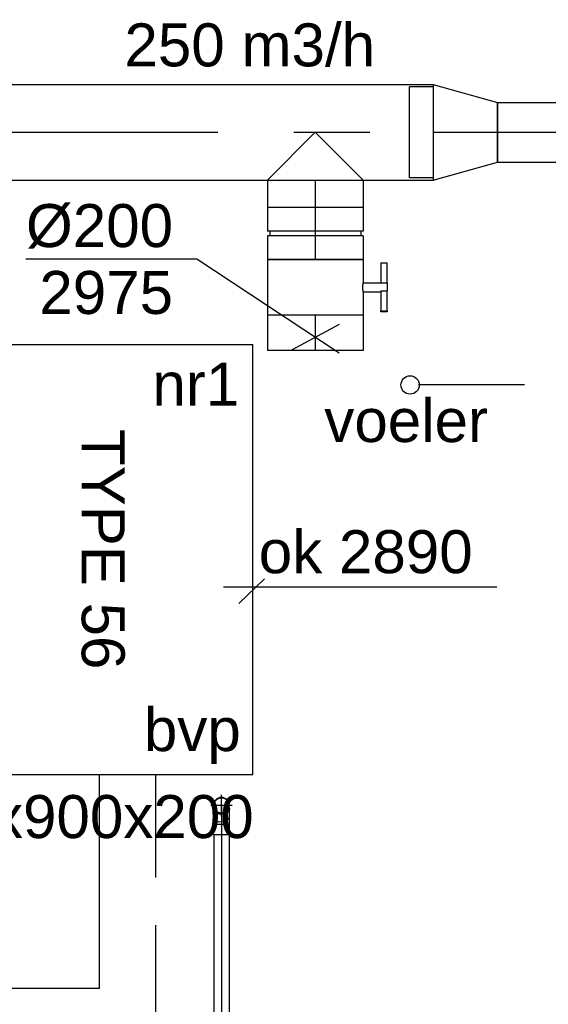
# Model space of a CAD drawing. Extents: x -238422 to 258194, y -34825 to 126331.
# Tile 191 of 239: x 38104 to 39209, y 14753 to 16814. Entities that reach past the tile are written whole.
import ezdxf
from ezdxf.enums import TextEntityAlignment as Align

# ---------------------------------------------------------------- set-up
doc = ezdxf.new("R2010")
doc.units = 0
doc.header["$LTSCALE"] = 50
for name, pattern in [('2322140', [45, 40, -5]), ('2322203', [45, 5, -2, 5, -2, 5, -2, 5, -2, 5, -2, 5, -5]), ('CENTER2', [28.575000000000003, 19.05, -3.175, 3.175, -3.175])]:
    doc.linetypes.add(name, pattern=pattern)
doc.layers.get('0').update_dxf_attribs({"linetype": 'CONTINUOUS'})
for name, color, linetype in [('AIRCO', 3, 'CONTINUOUS'), ('EL6222--', 3, 'CONTINUOUS'), ('WL524---_D', 153, 'CONTINUOUS'), ('WL524---_HARTLIJN', 8, 'CONTINUOUS'), ('WL5448--', 4, 'CONTINUOUS'), ('WL570---_RETOUR', 112, 'CONTINUOUS'), ('WL570---_TOEVOER', 3, 'CONTINUOUS'), ('WL570---_TOEVOER_HL', 8, 'CONTINUOUS'), ('WL5911--_D', 2, 'CONTINUOUS'), ('WM570---_TOEVOER', 1, 'CONTINUOUS'), ('WM570---_TOEVOER_PR', 1, 'CONTINUOUS')]:
    doc.layers.add(name, color=color, linetype=linetype)
doc.styles.add('BURO-018', font='ARIAL.TTF', dxfattribs={"height": 90})
doc.styles.add('BURO-025', font='ARIAL.TTF', dxfattribs={"height": 125})

# ---------------------------------------------------------------- blocks, each defined once
blk = doc.blocks.new('*U1125')
at = {"color": 0, "ltscale": 10}
for p, q in [((1.818989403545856e-12, 100, -2975.000000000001), (73.76208242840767, 100, -2975.000000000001)), ((73.76208242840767, 100, -2975.000000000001), (73.7620824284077, -100, -2975.000000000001)), ((1.818989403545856e-12, -100, -2975.000000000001), (73.76208242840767, -99.99999999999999, -2975.000000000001))]:
    blk.add_line(p, q, dxfattribs=at)
at = {"layer": 'WL570---_TOEVOER_HL', "linetype": 'CENTER2'}
blk.add_line((1.818989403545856e-12, 0, -2975.000000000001), (73.76208242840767, 1.186184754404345e-14, -2975.000000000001), dxfattribs=at)
at = {"layer": 'WM570---_TOEVOER_PR', "color": 1, "style": 'BURO-018'}
blk.add_attdef('POSNR', text='', height=90, dxfattribs=at).set_placement((0, 0), align=Align.MIDDLE)
blk = doc.blocks.new('*U1126')
at = {"layer": 'WM570---_TOEVOER', "color": 0, "ltscale": 10}
for p, q in [((-247.4673623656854, 163.9544571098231), (-605.0389858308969, 163.9544571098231)), ((49.99999999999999, -33.12648091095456), (-247.4673623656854, 163.9544571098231)), ((50.00000000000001, 26.85154621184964), (-50.00000000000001, -26.85154621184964))]:
    blk.add_line(p, q, dxfattribs=at)
at = {"layer": 'WM570---_TOEVOER', "color": 0, "style": 'BURO-018'}
for s, p in [('%%c200', (-605.0389858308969, 188.9544571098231)), ('2975', (-577.1672259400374, 48.95445710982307))]:
    blk.add_text(s, height=90, dxfattribs=at).set_placement(p)
blk = doc.blocks.new('*U1127')
at = {"color": 2, "ltscale": 10}
for p, q in [((-9.699999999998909, 150.0000000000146, -2975.000000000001), (-51.23601183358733, 150.0000000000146, -2975.000000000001)), ((-51.23601183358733, 136.6666666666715, -2975.000000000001), (-51.23601183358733, 150.0000000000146, -2975.000000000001)), ((-9.699999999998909, 100, -2975.000000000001), (-9.699999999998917, 150, -2975.000000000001)), ((-9.699999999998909, 150, -2975.000000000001), (7.442182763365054, 150, -2975.000000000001)), ((7.442182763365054, 136.6666666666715, -2975.000000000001), (7.442182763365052, 150, -2975.000000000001)), ((49.56934516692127, 150.0000000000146, -2975.000000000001), (7.442182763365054, 150.0000000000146, -2975.000000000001)), ((49.56934516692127, 150.0000000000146, -2975.000000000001), (51.23601183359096, 150.0000000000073, -2975.000000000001)), ((49.56934516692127, 136.6666666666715, -2975.000000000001), (49.56934516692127, 150.0000000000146, -2975.000000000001)), ((51.23601183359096, 150.0000000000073, -2975.000000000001), (51.23601183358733, 136.6666666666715, -2975.000000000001)), ((-51.23601183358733, 136.6666666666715, -2975.000000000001), (-9.699999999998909, 136.6666666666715, -2975.000000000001)), ((7.442182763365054, 136.6666666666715, -2975.000000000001), (49.56934516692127, 136.6666666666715, -2975.000000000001)), ((9.700000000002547, 100, -2975.000000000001), (9.700000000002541, 136.6666666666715, -2975.000000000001)), ((51.23601183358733, 136.6666666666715, -2975.000000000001), (49.56934516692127, 136.6666666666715, -2975.000000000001)), ((-58.19999999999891, 100, -2975.000000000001), (-9.699999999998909, 100, -2975.000000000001)), ((-58.19999999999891, -100, -2975.000000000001), (-58.19999999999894, 100, -2975.000000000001)), ((9.700000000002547, 100, -2975.000000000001), (58.20000000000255, 100, -2975.000000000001)), ((58.20000000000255, 100, -2975.000000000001), (58.20000000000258, -100, -2975.000000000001)), ((-58.19999999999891, -100, -2975.000000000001), (58.20000000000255, -99.99999999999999, -2975.000000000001))]:
    blk.add_line(p, q, dxfattribs=at)
blk.add_spline([(9.650232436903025, 99.99518481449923, -2975.000000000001), (9.501440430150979, 99.98093503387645, -2975.000000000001), (9.25515078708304, 99.95783018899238, -2975.000000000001), (8.913890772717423, 99.9268104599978, -2975.000000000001), (8.481162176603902, 99.88913910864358, -2975.000000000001), (7.961405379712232, 99.84635183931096, -2975.000000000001), (7.359953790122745, 99.80019498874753, -2975.000000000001), (6.682979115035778, 99.75255490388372, -2975.000000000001), (5.937428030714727, 99.70538125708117, -2975.000000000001), (5.130950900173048, 99.66060734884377, -2975.000000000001), (4.271823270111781, 99.62007063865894, -2975.000000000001), (3.368860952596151, 99.58543680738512, -2975.000000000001), (2.431329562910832, 99.55813057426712, -2975.000000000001), (1.46884944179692, 99.53927626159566, -2975.000000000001), (0.4912969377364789, 99.5296507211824, -2975.000000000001), (-0.4912969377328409, 99.5296507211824, -2975.000000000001), (-1.468849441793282, 99.53927626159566, -2975.000000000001), (-2.431329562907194, 99.55813057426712, -2975.000000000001), (-3.368860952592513, 99.58543680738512, -2975.000000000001), (-4.271823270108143, 99.62007063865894, -2975.000000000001), (-5.13095090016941, 99.66060734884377, -2975.000000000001), (-5.937428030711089, 99.70538125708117, -2975.000000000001), (-6.68297911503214, 99.75255490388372, -2975.000000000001), (-7.359953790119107, 99.80019498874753, -2975.000000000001), (-7.961405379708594, 99.84635183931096, -2975.000000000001), (-8.481162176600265, 99.88913910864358, -2975.000000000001), (-8.913890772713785, 99.9268104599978, -2975.000000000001), (-9.255150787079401, 99.95783018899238, -2975.000000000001), (-9.50144043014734, 99.98093503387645, -2975.000000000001), (-9.650232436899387, 99.99518481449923, -2975.000000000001), (-9.699999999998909, 100, -2975.000000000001)], degree=3, dxfattribs=at)
at = {"layer": 'WL570---_TOEVOER', "color": 1, "style": 'BURO-018'}
blk.add_attdef('I', text='', height=90, dxfattribs=at).set_placement((0, 0), align=Align.MIDDLE)
at = {"layer": 'WM570---_TOEVOER_PR', "color": 1, "style": 'BURO-018'}
blk.add_attdef('POSNR', text='', height=90, dxfattribs=at).set_placement((0, 0), align=Align.MIDDLE)
blk = doc.blocks.new('*U1128')
at = {"color": 0, "ltscale": 10}
for p, q in [((-54.5, 100, -2975.000000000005), (-5, 100, -2975.000000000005)), ((-54.5, 100, -2975.000000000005), (-54.49999999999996, -100, -2975.000000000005)), ((-4.999999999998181, 100, -2975.000000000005), (-4.999999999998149, -100, -2975.000000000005)), ((-4.999999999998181, 95, -2975.000000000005), (5.000000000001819, 95, -2975.000000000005)), ((5.000000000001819, 100, -2975.000000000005), (54.50000000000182, 100, -2975.000000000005)), ((5.000000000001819, 100, -2975.000000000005), (5.000000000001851, -100, -2975.000000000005)), ((54.50000000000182, 100, -2975.000000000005), (54.50000000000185, -100, -2975.000000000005)), ((-54.5, -100, -2975.000000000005), (-5, -99.99999999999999, -2975.000000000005)), ((-4.999999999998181, -95, -2975.000000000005), (5.000000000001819, -95, -2975.000000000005)), ((5.000000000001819, -100, -2975.000000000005), (54.50000000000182, -99.99999999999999, -2975.000000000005))]:
    blk.add_line(p, q, dxfattribs=at)
at = {"layer": 'WL570---_TOEVOER_HL', "linetype": 'CENTER2'}
blk.add_line((-54.5, 0, -2975.000000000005), (54.5, 1.752853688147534e-14, -2975.000000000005), dxfattribs=at)
at = {"layer": 'WM570---_TOEVOER_PR', "color": 1, "style": 'BURO-018'}
blk.add_attdef('POSNR', text='', height=90, dxfattribs=at).set_placement((0, 0), align=Align.MIDDLE)
blk = doc.blocks.new('*U1129')
at = {"color": 0, "ltscale": 10}
for p, q in [((-100, 0, -2975.000000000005), (-1.4210854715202e-14, 100, -2975.000000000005)), ((0, 100, -2975.000000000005), (57.29999999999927, 100, -2975.000000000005)), ((57.29999999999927, 100, -2975.000000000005), (57.29999999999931, -100, -2975.000000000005)), ((-100, 0, -2975.000000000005), (1.4210854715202e-14, -99.99999999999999, -2975.000000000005)), ((0, -100, -2975.000000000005), (57.29999999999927, -99.99999999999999, -2975.000000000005))]:
    blk.add_line(p, q, dxfattribs=at)
at = {"layer": 'WL570---_TOEVOER_HL', "linetype": 'CENTER2'}
blk.add_line((0, 0, -2975.000000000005), (57.29999999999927, 9.21454278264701e-15, -2975.000000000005), dxfattribs=at)
at = {"layer": 'WM570---_TOEVOER_PR', "color": 1, "style": 'BURO-018'}
blk.add_attdef('POSNR', text='', height=90, dxfattribs=at).set_placement((0, 0), align=Align.MIDDLE)
blk = doc.blocks.new('*U1132')
at = {"color": 2, "ltscale": 10}
for p, q in [((450.0000000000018, 300, -2900), (-449.9999999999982, 299.9999999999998, -2900)), ((-449.9999999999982, -300, -2900), (-449.9999999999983, 300, -2900)), ((450.0000000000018, -300, -2900), (450.0000000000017, 300, -2900)), ((450.0000000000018, -300, -2900), (-449.9999999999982, -300.0000000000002, -2900))]:
    blk.add_line(p, q, dxfattribs=at)
at = {"layer": 'WL5911--_D', "color": 2, "style": 'BURO-025'}
blk.add_attdef('POSNR', text='', height=125, dxfattribs=at).set_placement((0, 0), align=Align.MIDDLE)
blk = doc.blocks.new('*U1299')
at = {"color": 0, "ltscale": 10}
for p, q in [((-16.79999999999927, 22.62741699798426, -2778.991378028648), (-16.79999999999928, 7.071067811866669, -2778.991378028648)), ((16.79999999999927, 22.62741699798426, -2778.991378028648), (16.79999999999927, 7.071067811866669, -2778.991378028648)), ((-16, 5.122499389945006, -2778.991378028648), (-16, 6.505382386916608, -2778.991378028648)), ((16, 5.122499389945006, -2778.991378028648), (16, 6.505382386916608, -2778.991378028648))]:
    blk.add_line(p, q, dxfattribs=at)
blk.add_arc((0, 0, -2778.991378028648), 16.8, 270.18, 270, dxfattribs=at)
blk.add_ellipse((0, 22.62741699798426, -2778.991378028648), major_axis=(-16.8, 3.08610993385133e-15), ratio=0.7071067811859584, start_param=3.141592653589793, end_param=6.283185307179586, dxfattribs=at)
at = {"color": 0, "ltscale": 10, "extrusion": (0, 0, -1)}
blk.add_ellipse((0, 7.071067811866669, -2778.991378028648), major_axis=(-16.8, 3.08610993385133e-15), ratio=0.7071067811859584, start_param=6.034060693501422, end_param=9.673902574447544, dxfattribs=at)
at = {"layer": 'WL524---_HARTLIJN', "linetype": 'CENTER2'}
blk.add_line((0, 0, -2778.991378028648), (1.195019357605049e-15, 6.505382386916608, -2778.991378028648), dxfattribs=at)
at = {"layer": 'WL524---_D', "color": 1, "style": 'BURO-018'}
blk.add_attdef('POSNR', text='', height=90, dxfattribs=at).set_placement((0, 0), align=Align.MIDDLE)
blk = doc.blocks.new('*U1300')
at = {"color": 0, "ltscale": 10}
blk.add_circle((0, 0, -2890), 16, dxfattribs=at)
at = {"layer": 'WL524---_HARTLIJN', "linetype": 'CENTER2'}
for p, q in [((0, -22.39999999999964, -2890), (0, 22.39999999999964, -2890)), ((-22.40000000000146, 0, -2890), (22.40000000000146, 0, -2890))]:
    blk.add_line(p, q, dxfattribs=at)
blk.add_circle((0, 0, -2890), 0.075, dxfattribs=at)
at = {"layer": 'WL524---_D', "color": 1, "style": 'BURO-018'}
blk.add_attdef('POSNR', text='', height=90, dxfattribs=at).set_placement((0, 0), align=Align.MIDDLE)
blk = doc.blocks.new('*U1302')
at = {"color": 0, "ltscale": 10}
for p, q in [((-2.741806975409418, 16, -2750.000000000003), (0.6269647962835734, 16, -2750.000000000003)), ((0.6269647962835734, 16, -2750.000000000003), (6.27589734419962, 16, -2750.000000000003)), ((6.27589734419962, 16, -2750.000000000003), (9.200000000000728, 16, -2750.000000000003)), ((10, 16.79999999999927, -2750.000000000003), (9.200000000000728, 16, -2750.000000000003)), ((32, 16.79999999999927, -2750.000000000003), (10, 16.79999999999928, -2750.000000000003)), ((10, -16.79999999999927, -2750.000000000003), (10, 16.79999999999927, -2750.000000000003)), ((32, -16.79999999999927, -2750.000000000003), (32.00000000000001, 16.79999999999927, -2750.000000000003)), ((-2.741806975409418, -16, -2750.000000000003), (0.6269647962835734, -16, -2750.000000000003)), ((0.6269647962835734, -16, -2750.000000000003), (6.27589734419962, -16, -2750.000000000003)), ((6.27589734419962, -16, -2750.000000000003), (9.200000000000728, -16, -2750.000000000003)), ((10, -16.79999999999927, -2750.000000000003), (9.200000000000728, -16, -2750.000000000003)), ((32, -16.79999999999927, -2750.000000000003), (10, -16.79999999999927, -2750.000000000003))]:
    blk.add_line(p, q, dxfattribs=at)
at = {"layer": 'WL524---_HARTLIJN', "linetype": 'CENTER2'}
for p, q in [((-21.92031021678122, 0, -2750.000000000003), (-6.505382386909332, -1.887784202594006e-15, -2750.000000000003)), ((-6.505382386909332, 0, -2750.000000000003), (9.200000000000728, -1.923354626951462e-15, -2750.000000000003))]:
    blk.add_line(p, q, dxfattribs=at)
at = {"layer": 'WL524---_D', "color": 1, "style": 'BURO-018'}
blk.add_attdef('POSNR', text='', height=90, dxfattribs=at).set_placement((0, 0), align=Align.MIDDLE)
blk = doc.blocks.new('*U1321')
at = {"color": 0, "ltscale": 10}
for p, q in [((22.00000000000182, 16, -2750), (818.664851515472, 16.00000000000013, -2750)), ((22.00000000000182, -16, -2750), (818.664851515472, -15.99999999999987, -2750))]:
    blk.add_line(p, q, dxfattribs=at)
at = {"layer": 'WL524---_HARTLIJN', "linetype": 'CENTER2'}
blk.add_line((1.818989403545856e-12, 0, -2750), (840.664851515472, 1.351892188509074e-13, -2750), dxfattribs=at)
at = {"layer": 'WL524---_D', "color": 1, "style": 'BURO-018'}
blk.add_attdef('POSNR', text='', height=90, dxfattribs=at).set_placement((0, 0), align=Align.MIDDLE)
blk = doc.blocks.new('*U1333')
at = {"color": 0, "ltscale": 10}
for p, q in [((0, 100, -2975.000000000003), (4260.086594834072, 100, -2975.000000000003)), ((4260.086594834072, 100, -2975.000000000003), (4260.086594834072, -100, -2975.000000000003)), ((0, -100, -2975.000000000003), (4260.086594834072, -100, -2975.000000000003))]:
    blk.add_line(p, q, dxfattribs=at)
at = {"layer": 'WL570---_TOEVOER_HL', "linetype": 'CENTER2'}
blk.add_line((0, 0, -2975.000000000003), (4260.086594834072, 0, -2975.000000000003), dxfattribs=at)
at = {"layer": 'WM570---_TOEVOER_PR', "color": 1, "style": 'BURO-018'}
blk.add_attdef('POSNR', text='', height=90, dxfattribs=at).set_placement((0, 0), align=Align.MIDDLE)
blk = doc.blocks.new('*U1335')
at = {"color": 0, "ltscale": 10}
for p, q in [((0, 95, -2975.000000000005), (-49.5, 95, -2975.000000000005)), ((-49.5, -95, -2975.000000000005), (-49.5, 95, -2975.000000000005)), ((-49.5, -95, -2975.000000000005), (-49.5, 95, -2975.000000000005)), ((0, 100, -2975.000000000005), (134.0999999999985, 62.5, -2975.000000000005)), ((0, 100, -2975.000000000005), (0, -100, -2975.000000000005)), ((134.0999999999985, 62.5, -2975.000000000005), (134.0999999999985, -62.5, -2975.000000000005)), ((0, -100, -2975.000000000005), (134.0999999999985, -62.5, -2975.000000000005)), ((0, -95, -2975.000000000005), (-49.5, -95, -2975.000000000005))]:
    blk.add_line(p, q, dxfattribs=at)
at = {"layer": 'WL570---_TOEVOER_HL', "linetype": 'CENTER2'}
blk.add_line((0, 0, -2975.000000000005), (134.0999999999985, 0, -2975.000000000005), dxfattribs=at)
for centre in [(0, 0, -2975.000000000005), (134.0999999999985, 0, -2975.000000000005)]:
    blk.add_circle(centre, 0.075, dxfattribs=at)
at = {"layer": 'WM570---_TOEVOER_PR', "color": 1, "style": 'BURO-018'}
blk.add_attdef('POSNR', text='', height=90, dxfattribs=at).set_placement((0, 0), align=Align.MIDDLE)
blk = doc.blocks.new('*U1336')
at = {"color": 0, "ltscale": 10}
for p, q in [((0, 62.5, -2975.000000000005), (200.7357185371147, 62.5, -2975.000000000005)), ((0, -62.5, -2975.000000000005), (0, 62.5, -2975.000000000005)), ((0, -62.5, -2975.000000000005), (200.7357185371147, -62.5, -2975.000000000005))]:
    blk.add_line(p, q, dxfattribs=at)
at = {"layer": 'WL570---_TOEVOER_HL', "linetype": 'CENTER2'}
blk.add_line((0, 0, -2975.000000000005), (200.7357185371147, 0, -2975.000000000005), dxfattribs=at)
at = {"layer": 'WM570---_TOEVOER_PR', "color": 1, "style": 'BURO-018'}
blk.add_attdef('POSNR', text='', height=90, dxfattribs=at).set_placement((0, 0), align=Align.MIDDLE)

msp = doc.modelspace()

# ---------------------------------------------------------------- linework, layer by layer
at = {"layer": 'WL5448--', "linetype": '2322140'}
for q in [(38270.89428024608, 15234.34020419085, 2750), (36110.65592834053, 14786.6785771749, 2750)]:
    msp.add_line((38270.89428024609, 14786.6785771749, 2750), q, dxfattribs=at)
at = {"layer": 'WL5448--', "linetype": '2322203'}
msp.add_line((38388.60655233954, 14668.96630508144, 2750), (38388.60655233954, 15234.34020419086, 2750), dxfattribs=at)
at = {"layer": 'WL570---_RETOUR'}
msp.add_line((39159.30559485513, 16049.91770066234, -2700), (38938.02006391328, 16049.91770066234, -2700), dxfattribs=at)
msp.add_circle((38920.34776697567, 16049.8695001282, -2700), 19.1744541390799, dxfattribs=at)
at = {"layer": 'WL570---_TOEVOER', "color": 1}
for p, q in [((38616.16291595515, 15644.04331616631), (38561.96416853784, 15592.09149244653)), ((38530.28103899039, 15627.05040747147), (39101.88896208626, 15627.05040747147))]:
    msp.add_line(p, q, dxfattribs=at)

# ---------------------------------------------------------------- block references
at = {"layer": 'AIRCO', "rotation": 270}
msp.add_blockref('*U1132', (38291.59192519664, 15684.34020419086, 2900), dxfattribs=at)
at = {"layer": 'WL524---_D'}
for name, p, rotation in [('*U1300', (38525.82372283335, 15169.73484819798, 2890), 90), ('*U1299', (38525.82372283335, 15169.73484819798, 2778.991378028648), 180), ('*U1302', (38525.82372283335, 15140.74347016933, 2750), 270), ('*U1321', (38525.82372283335, 15130.74347016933, 2750), 270)]:
    msp.add_blockref(name, p, dxfattribs=dict(at, rotation=rotation))
at = {"layer": 'WL570---_TOEVOER'}
for name, p in [('*U1333', (34708.60299085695, 16578.70927776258, 2975.000000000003)), ('*U1335', (38968.68958569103, 16578.70927776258, 2975.000000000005)), ('*U1336', (39102.78958569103, 16578.70927776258, 2975.000000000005))]:
    msp.add_blockref(name, p, dxfattribs=at)
at = {"layer": 'WL570---_TOEVOER', "rotation": 270}
for name, p in [('*U1129', (38722.14971630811, 16478.70927776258, 2975.000000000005)), ('*U1128', (38722.14971630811, 16366.90927776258, 2975.000000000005)), ('*U1127', (38722.14971630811, 16254.20927776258, 2975.000000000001)), ('*U1125', (38722.14971630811, 16196.00927776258, 2975.000000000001))]:
    msp.add_blockref(name, p, dxfattribs=at)
at = {"layer": 'WM570---_TOEVOER'}
msp.add_blockref('*U1126', (38722.14971630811, 16149.46920418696, 2975.000000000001), dxfattribs=at)

# ---------------------------------------------------------------- texts
at = {"layer": 'AIRCO', "color": 1, "style": 'BURO-018'}
msp.add_text('TYPE 56', height=90, rotation=270, dxfattribs=at).set_placement((38233.58299574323, 15957.56478470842))
at = {"layer": 'EL6222--', "color": 1, "style": 'BURO-018'}
msp.add_text('bvp', height=90, dxfattribs=at).set_placement((38363.66561020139, 15283.45698579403))
at = {"layer": 'WL570---_RETOUR', "style": 'BURO-018'}
msp.add_text('voeler', height=90, dxfattribs=at).set_placement((38740.88669948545, 15930.34134133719, -2700))
at = {"layer": 'WL570---_TOEVOER', "color": 1, "style": 'BURO-018'}
for s, p in [('nr1', (38381.38619043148, 16006.38069234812, -2700)), ('ok 2890', (38603.83688528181, 15655.84326940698)), ('600x900x200', (37838.29713537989, 15101.39287453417))]:
    msp.add_text(s, height=90, dxfattribs=at).set_placement(p)
at = {"layer": 'WM570---_TOEVOER', "style": 'BURO-018'}
msp.add_text('250 m3/h', height=90, dxfattribs=at).set_placement((38322.96450576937, 16716.64753260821))

doc.saveas('drawing.dxf')
